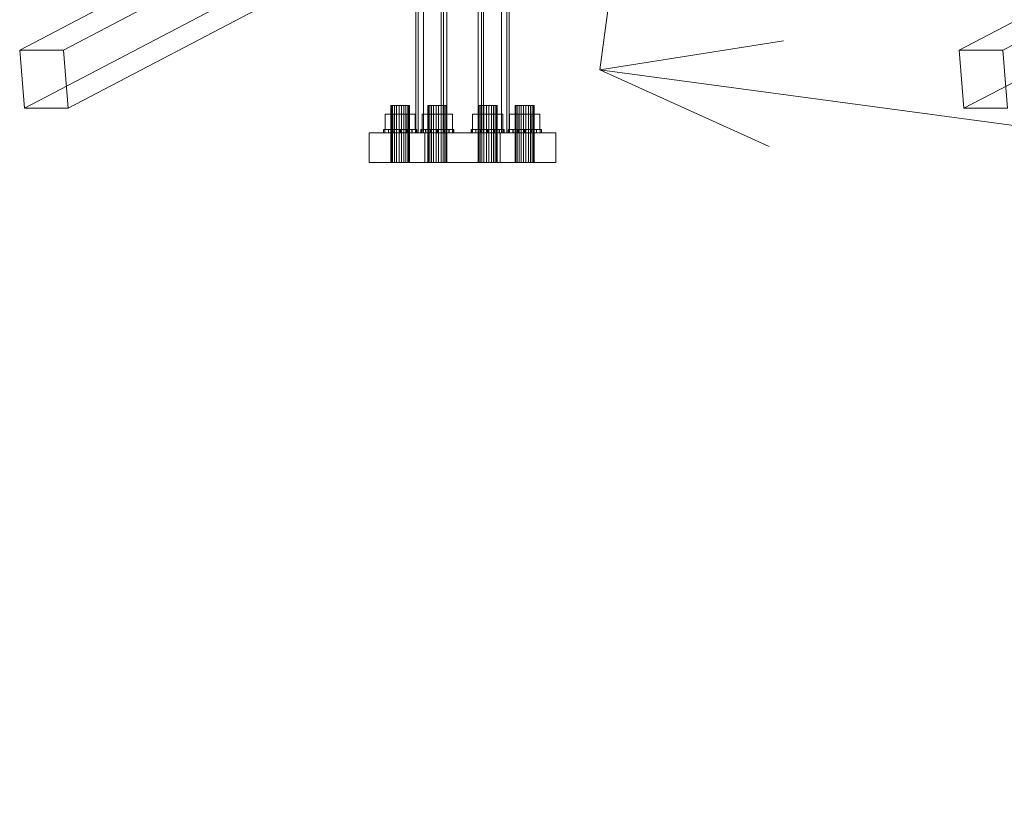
# Model space of a CAD drawing. Header units: millimetres. Extents: x -4738 to 65662, y -68080 to 6847.
# Tile 29 of 256: x -4709 to -3879, y -36554 to -35880. Entities that reach past the tile are written whole.
import ezdxf

# ---------------------------------------------------------------- set-up
doc = ezdxf.new("R2010")
doc.units = ezdxf.units.MM
doc.layers.add('COTAS_P', color=1, linetype='Continuous', lineweight=0)
doc.layers.add('frontal_C10', color=7, linetype='Continuous', lineweight=0)
doc.dimstyles.new('R19_100', dxfattribs={"dimtxt": 250, "dimasz": 150, "dimexe": 150, "dimexo": 80, "dimgap": 100, "dimtad": 1, "dimtih": 1, "dimtoh": 1, "dimdsep": 46, "dimcen": 0.09, "dimadec": 0, "dimazin": 0, "dimtfac": 1, "dimtdec": 4, "dimtofl": 0, "dimtmove": 0, "dimatfit": 3, "dimfxl": 1, "dimtolj": 1, "dimtzin": 0, "dimarcsym": 0})

# ---------------------------------------------------------------- blocks, each defined once
blk = doc.blocks.new('DIM_R30_46')
at = {"layer": 'COTAS_P'}
for p, q in [((-4100, -35030), (-4219.91, -35921.98)), ((140, -35600), (20.09, -36491.98)), ((-4219.91, -35921.98), (-4065.25, -35897.36)), ((20.09, -36491.98), (-4219.91, -35921.98)), ((-4219.91, -35921.98), (-4077.24, -35986.56)), ((20.09, -36491.98), (-122.58, -36427.39)), ((20.09, -36491.98), (-134.57, -36516.59))]:
    blk.add_line(p, q, dxfattribs=at)
blk.add_text('4278.14 P', height=250, rotation=172.34341, dxfattribs=at).set_placement((-2113.24, -36306.08))

msp = doc.modelspace()

# ---------------------------------------------------------------- linework, layer by layer
at = {"layer": 'frontal_C10'}
for p, q in [((-4480.43, -35785.749), (-4708.665, -35905.273)), ((-4671.845, -35905.273), (-4443.61, -35785.749)), ((-3688.802, -35785.749), (-3917.037, -35905.273)), ((-3880.218, -35905.273), (-3651.982, -35785.749)), ((-4704.748, -35954.258), (-4476.513, -35834.734)), ((-4667.928, -35954.258), (-4439.693, -35834.734)), ((-3913.121, -35954.258), (-3684.886, -35834.734)), ((-4374.939, -35975), (-4374.939, -35857.786)), ((-4372.986, -35857.786), (-4372.986, -35975)), ((-4368.383, -35857.786), (-4368.383, -35975)), ((-4353.448, -35975), (-4353.448, -35857.786)), ((-4351.494, -35857.786), (-4351.494, -35975)), ((-4348.846, -35975), (-4348.846, -35857.786)), ((-4322.358, -35975), (-4322.358, -35857.786)), ((-4319.71, -35857.786), (-4319.71, -35975)), ((-4317.756, -35975), (-4317.756, -35857.786)), ((-4302.821, -35857.786), (-4302.821, -35975)), ((-4298.218, -35857.786), (-4298.218, -35975)), ((-4296.265, -35975), (-4296.265, -35857.786)), ((-4708.665, -35905.273), (-4704.748, -35954.258)), ((-4671.845, -35905.273), (-4708.665, -35905.273)), ((-4667.928, -35954.258), (-4671.845, -35905.273)), ((-3917.037, -35905.273), (-3913.121, -35954.258)), ((-3880.218, -35905.273), (-3917.037, -35905.273)), ((-3876.301, -35954.258), (-3880.218, -35905.273)), ((-4395.416, -35952), (-4395.992, -35952)), ((-4395.992, -35952), (-4394.441, -35952)), ((-4395.992, -36000), (-4395.992, -35952)), ((-4392.866, -35952), (-4395.416, -35952)), ((-4395.416, -36000), (-4395.416, -35952)), ((-4394.441, -35952), (-4391.178, -35952)), ((-4394.441, -36000), (-4394.441, -35952)), ((-4389.027, -35952), (-4392.866, -35952)), ((-4392.866, -36000), (-4392.866, -35952)), ((-4391.178, -35952), (-4387.077, -35952)), ((-4391.178, -36000), (-4391.178, -35952)), ((-4384.926, -35952), (-4389.027, -35952)), ((-4389.027, -36000), (-4389.027, -35952)), ((-4387.077, -35952), (-4383.237, -35952)), ((-4387.077, -36000), (-4387.077, -35952)), ((-4381.663, -35952), (-4384.926, -35952)), ((-4384.926, -35952), (-4384.926, -36000)), ((-4383.237, -35952), (-4380.688, -35952)), ((-4383.237, -36000), (-4383.237, -35952)), ((-4380.112, -35952), (-4381.663, -35952)), ((-4381.663, -36000), (-4381.663, -35952)), ((-4380.688, -35952), (-4380.112, -35952)), ((-4380.688, -36000), (-4380.688, -35952)), ((-4380.112, -36000), (-4380.112, -35952)), ((-4364.156, -35952), (-4364.732, -35952)), ((-4364.732, -35952), (-4363.181, -35952)), ((-4364.732, -36000), (-4364.732, -35952)), ((-4361.606, -35952), (-4364.156, -35952)), ((-4364.156, -36000), (-4364.156, -35952)), ((-4363.181, -35952), (-4359.918, -35952)), ((-4363.181, -36000), (-4363.181, -35952)), ((-4357.767, -35952), (-4361.606, -35952)), ((-4361.606, -36000), (-4361.606, -35952)), ((-4359.918, -35952), (-4355.817, -35952)), ((-4359.918, -36000), (-4359.918, -35952)), ((-4353.666, -35952), (-4357.767, -35952)), ((-4357.767, -36000), (-4357.767, -35952)), ((-4355.817, -35952), (-4351.978, -35952)), ((-4355.817, -36000), (-4355.817, -35952)), ((-4350.403, -35952), (-4353.666, -35952)), ((-4353.666, -35952), (-4353.666, -36000)), ((-4351.978, -35952), (-4349.428, -35952)), ((-4351.978, -36000), (-4351.978, -35952)), ((-4348.852, -35952), (-4350.403, -35952)), ((-4350.403, -36000), (-4350.403, -35952)), ((-4349.428, -35952), (-4348.852, -35952)), ((-4349.428, -36000), (-4349.428, -35952)), ((-4348.852, -36000), (-4348.852, -35952)), ((-4321.776, -35952), (-4322.353, -35952)), ((-4322.353, -35952), (-4320.801, -35952)), ((-4322.353, -36000), (-4322.353, -35952)), ((-4319.227, -35952), (-4321.776, -35952)), ((-4321.776, -36000), (-4321.776, -35952)), ((-4320.801, -35952), (-4317.538, -35952)), ((-4320.801, -36000), (-4320.801, -35952)), ((-4315.387, -35952), (-4319.227, -35952)), ((-4319.227, -36000), (-4319.227, -35952)), ((-4317.538, -35952), (-4313.437, -35952)), ((-4317.538, -36000), (-4317.538, -35952)), ((-4311.286, -35952), (-4315.387, -35952)), ((-4315.387, -36000), (-4315.387, -35952)), ((-4313.437, -35952), (-4309.598, -35952)), ((-4313.437, -36000), (-4313.437, -35952)), ((-4308.023, -35952), (-4311.286, -35952)), ((-4311.286, -35952), (-4311.286, -36000)), ((-4309.598, -35952), (-4307.048, -35952)), ((-4309.598, -36000), (-4309.598, -35952)), ((-4306.472, -35952), (-4308.023, -35952)), ((-4308.023, -36000), (-4308.023, -35952)), ((-4307.048, -35952), (-4306.472, -35952)), ((-4307.048, -36000), (-4307.048, -35952)), ((-4306.472, -36000), (-4306.472, -35952)), ((-4290.516, -35952), (-4291.093, -35952)), ((-4291.093, -35952), (-4289.541, -35952)), ((-4291.093, -36000), (-4291.093, -35952)), ((-4287.967, -35952), (-4290.516, -35952)), ((-4290.516, -36000), (-4290.516, -35952)), ((-4289.541, -35952), (-4286.278, -35952)), ((-4289.541, -36000), (-4289.541, -35952)), ((-4284.127, -35952), (-4287.967, -35952)), ((-4287.967, -36000), (-4287.967, -35952)), ((-4286.278, -35952), (-4282.177, -35952)), ((-4286.278, -36000), (-4286.278, -35952)), ((-4280.026, -35952), (-4284.127, -35952)), ((-4284.127, -36000), (-4284.127, -35952)), ((-4282.177, -35952), (-4278.338, -35952)), ((-4282.177, -36000), (-4282.177, -35952)), ((-4276.763, -35952), (-4280.026, -35952)), ((-4280.026, -35952), (-4280.026, -36000)), ((-4278.338, -35952), (-4275.788, -35952)), ((-4278.338, -36000), (-4278.338, -35952)), ((-4275.212, -35952), (-4276.763, -35952)), ((-4276.763, -36000), (-4276.763, -35952)), ((-4275.788, -35952), (-4275.212, -35952)), ((-4275.788, -36000), (-4275.788, -35952)), ((-4275.212, -36000), (-4275.212, -35952)), ((-4704.748, -35954.258), (-4667.928, -35954.258)), ((-4395.755, -35959.2), (-4400.757, -35959.2)), ((-4400.757, -35959.2), (-4393.053, -35959.2)), ((-4400.757, -35972), (-4400.757, -35959.2)), ((-4383.05, -35959.2), (-4395.755, -35959.2)), ((-4395.755, -35972), (-4395.755, -35959.2)), ((-4393.053, -35959.2), (-4380.349, -35959.2)), ((-4393.053, -35972), (-4393.053, -35959.2)), ((-4375.347, -35959.2), (-4383.05, -35959.2)), ((-4383.05, -35959.2), (-4383.05, -35972)), ((-4380.349, -35959.2), (-4375.347, -35959.2)), ((-4380.349, -35972), (-4380.349, -35959.2)), ((-4375.347, -35972), (-4375.347, -35959.2)), ((-4364.495, -35959.2), (-4369.497, -35959.2)), ((-4369.497, -35959.2), (-4361.794, -35959.2)), ((-4369.497, -35972), (-4369.497, -35959.2)), ((-4351.79, -35959.2), (-4364.495, -35959.2)), ((-4364.495, -35972), (-4364.495, -35959.2)), ((-4361.794, -35959.2), (-4349.089, -35959.2)), ((-4361.794, -35972), (-4361.794, -35959.2)), ((-4344.087, -35959.2), (-4351.79, -35959.2)), ((-4351.79, -35959.2), (-4351.79, -35972)), ((-4349.089, -35959.2), (-4344.087, -35959.2)), ((-4349.089, -35972), (-4349.089, -35959.2)), ((-4344.087, -35972), (-4344.087, -35959.2)), ((-4322.115, -35959.2), (-4327.117, -35959.2)), ((-4327.117, -35959.2), (-4319.414, -35959.2)), ((-4327.117, -35972), (-4327.117, -35959.2)), ((-4309.411, -35959.2), (-4322.115, -35959.2)), ((-4322.115, -35972), (-4322.115, -35959.2)), ((-4319.414, -35959.2), (-4306.709, -35959.2)), ((-4319.414, -35972), (-4319.414, -35959.2)), ((-4301.707, -35959.2), (-4309.411, -35959.2)), ((-4309.411, -35959.2), (-4309.411, -35972)), ((-4306.709, -35959.2), (-4301.707, -35959.2)), ((-4306.709, -35972), (-4306.709, -35959.2)), ((-4301.707, -35972), (-4301.707, -35959.2)), ((-4290.855, -35959.2), (-4295.857, -35959.2)), ((-4295.857, -35959.2), (-4288.154, -35959.2)), ((-4295.857, -35972), (-4295.857, -35959.2)), ((-4278.151, -35959.2), (-4290.855, -35959.2)), ((-4290.855, -35972), (-4290.855, -35959.2)), ((-4288.154, -35959.2), (-4275.449, -35959.2)), ((-4288.154, -35972), (-4288.154, -35959.2)), ((-4270.448, -35959.2), (-4278.151, -35959.2)), ((-4278.151, -35959.2), (-4278.151, -35972)), ((-4275.449, -35959.2), (-4270.448, -35959.2)), ((-4275.449, -35972), (-4275.449, -35959.2)), ((-4270.448, -35972), (-4270.448, -35959.2)), ((-3913.121, -35954.258), (-3876.301, -35954.258)), ((-4367.387, -35975), (-4414.277, -35975)), ((-4414.277, -35975), (-4303.817, -35975)), ((-4414.277, -36000), (-4414.277, -35975)), ((-4400.939, -35972), (-4402.051, -35972)), ((-4402.051, -35972), (-4401.033, -35972)), ((-4402.051, -35975), (-4402.051, -35972)), ((-4401.033, -35975), (-4402.051, -35975)), ((-4402.051, -35975), (-4400.939, -35975)), ((-4401.033, -35972), (-4398.038, -35972)), ((-4401.033, -35975), (-4401.033, -35972)), ((-4398.038, -35975), (-4401.033, -35975)), ((-4397.864, -35972), (-4400.939, -35972)), ((-4400.939, -35975), (-4400.939, -35972)), ((-4400.939, -35975), (-4397.864, -35975)), ((-4393.053, -35972), (-4400.757, -35972)), ((-4400.757, -35972), (-4395.755, -35972)), ((-4398.038, -35972), (-4393.522, -35972)), ((-4398.038, -35975), (-4398.038, -35972)), ((-4393.522, -35975), (-4398.038, -35975)), ((-4393.296, -35972), (-4397.864, -35972)), ((-4397.864, -35975), (-4397.864, -35972)), ((-4397.864, -35975), (-4393.296, -35975)), ((-4395.755, -35972), (-4383.05, -35972)), ((-4393.522, -35972), (-4388.174, -35972)), ((-4393.522, -35975), (-4393.522, -35972)), ((-4388.174, -35975), (-4393.522, -35975)), ((-4387.929, -35972), (-4393.296, -35972)), ((-4393.296, -35975), (-4393.296, -35972)), ((-4393.296, -35975), (-4387.929, -35975)), ((-4380.349, -35972), (-4393.053, -35972)), ((-4388.174, -35972), (-4382.808, -35972)), ((-4388.174, -35975), (-4388.174, -35972)), ((-4382.808, -35975), (-4388.174, -35975)), ((-4382.581, -35972), (-4387.929, -35972)), ((-4387.929, -35975), (-4387.929, -35972)), ((-4387.929, -35975), (-4382.581, -35975)), ((-4383.05, -35972), (-4375.347, -35972)), ((-4382.808, -35972), (-4378.239, -35972)), ((-4382.808, -35975), (-4382.808, -35972)), ((-4378.239, -35975), (-4382.808, -35975)), ((-4378.066, -35972), (-4382.581, -35972)), ((-4382.581, -35972), (-4382.581, -35975)), ((-4382.581, -35975), (-4378.066, -35975)), ((-4375.347, -35972), (-4380.349, -35972)), ((-4378.239, -35972), (-4375.165, -35972)), ((-4378.239, -35975), (-4378.239, -35972)), ((-4375.165, -35975), (-4378.239, -35975)), ((-4375.071, -35972), (-4378.066, -35972)), ((-4378.066, -35975), (-4378.066, -35972)), ((-4378.066, -35975), (-4375.071, -35975)), ((-4375.165, -35972), (-4374.052, -35972)), ((-4375.165, -35975), (-4375.165, -35972)), ((-4374.052, -35975), (-4375.165, -35975)), ((-4374.052, -35972), (-4375.071, -35972)), ((-4375.071, -35975), (-4375.071, -35972)), ((-4375.071, -35975), (-4374.052, -35975)), ((-4319.71, -35975), (-4374.939, -35975)), ((-4374.939, -35975), (-4372.986, -35975)), ((-4374.052, -35975), (-4374.052, -35972)), ((-4372.986, -35975), (-4317.756, -35975)), ((-4368.383, -35975), (-4372.986, -35975)), ((-4372.986, -35975), (-4353.448, -35975)), ((-4369.679, -35972), (-4370.791, -35972)), ((-4370.791, -35972), (-4369.773, -35972)), ((-4370.791, -35975), (-4370.791, -35972)), ((-4369.773, -35975), (-4370.791, -35975)), ((-4370.791, -35975), (-4369.679, -35975)), ((-4369.773, -35972), (-4366.778, -35972)), ((-4369.773, -35975), (-4369.773, -35972)), ((-4366.778, -35975), (-4369.773, -35975)), ((-4366.605, -35972), (-4369.679, -35972)), ((-4369.679, -35975), (-4369.679, -35972)), ((-4369.679, -35975), (-4366.605, -35975)), ((-4361.794, -35972), (-4369.497, -35972)), ((-4369.497, -35972), (-4364.495, -35972)), ((-4348.846, -35975), (-4368.383, -35975)), ((-4256.927, -35975), (-4367.387, -35975)), ((-4367.387, -35975), (-4367.387, -36000)), ((-4366.778, -35972), (-4362.262, -35972)), ((-4366.778, -35975), (-4366.778, -35972)), ((-4362.262, -35975), (-4366.778, -35975)), ((-4362.036, -35972), (-4366.605, -35972)), ((-4366.605, -35975), (-4366.605, -35972)), ((-4366.605, -35975), (-4362.036, -35975)), ((-4364.495, -35972), (-4351.79, -35972)), ((-4362.262, -35972), (-4356.914, -35972)), ((-4362.262, -35975), (-4362.262, -35972)), ((-4356.914, -35975), (-4362.262, -35975)), ((-4356.67, -35972), (-4362.036, -35972)), ((-4362.036, -35975), (-4362.036, -35972)), ((-4362.036, -35975), (-4356.67, -35975)), ((-4349.089, -35972), (-4361.794, -35972)), ((-4356.914, -35972), (-4351.548, -35972)), ((-4356.914, -35975), (-4356.914, -35972)), ((-4351.548, -35975), (-4356.914, -35975)), ((-4351.321, -35972), (-4356.67, -35972)), ((-4356.67, -35975), (-4356.67, -35972)), ((-4356.67, -35975), (-4351.321, -35975)), ((-4298.218, -35975), (-4353.448, -35975)), ((-4353.448, -35975), (-4351.494, -35975)), ((-4353.448, -35975), (-4348.846, -35975)), ((-4351.79, -35972), (-4344.087, -35972)), ((-4351.548, -35972), (-4346.979, -35972)), ((-4351.548, -35975), (-4351.548, -35972)), ((-4346.979, -35975), (-4351.548, -35975)), ((-4351.494, -35975), (-4296.265, -35975)), ((-4346.806, -35972), (-4351.321, -35972)), ((-4351.321, -35972), (-4351.321, -35975)), ((-4351.321, -35975), (-4346.806, -35975)), ((-4344.087, -35972), (-4349.089, -35972)), ((-4346.979, -35972), (-4343.905, -35972)), ((-4346.979, -35975), (-4346.979, -35972)), ((-4343.905, -35975), (-4346.979, -35975)), ((-4343.811, -35972), (-4346.806, -35972)), ((-4346.806, -35975), (-4346.806, -35972)), ((-4346.806, -35975), (-4343.811, -35975)), ((-4343.905, -35972), (-4342.793, -35972)), ((-4343.905, -35975), (-4343.905, -35972)), ((-4342.793, -35975), (-4343.905, -35975)), ((-4342.793, -35972), (-4343.811, -35972)), ((-4343.811, -35975), (-4343.811, -35972)), ((-4343.811, -35975), (-4342.793, -35975)), ((-4342.793, -35975), (-4342.793, -35972)), ((-4327.299, -35972), (-4328.412, -35972)), ((-4328.412, -35972), (-4327.393, -35972)), ((-4328.412, -35975), (-4328.412, -35972)), ((-4327.393, -35975), (-4328.412, -35975)), ((-4328.412, -35975), (-4327.299, -35975)), ((-4327.393, -35972), (-4324.398, -35972)), ((-4327.393, -35975), (-4327.393, -35972)), ((-4324.398, -35975), (-4327.393, -35975)), ((-4324.225, -35972), (-4327.299, -35972)), ((-4327.299, -35975), (-4327.299, -35972)), ((-4327.299, -35975), (-4324.225, -35975)), ((-4319.414, -35972), (-4327.117, -35972)), ((-4327.117, -35972), (-4322.115, -35972)), ((-4324.398, -35972), (-4319.883, -35972)), ((-4324.398, -35975), (-4324.398, -35972)), ((-4319.883, -35975), (-4324.398, -35975)), ((-4319.656, -35972), (-4324.225, -35972)), ((-4324.225, -35975), (-4324.225, -35972)), ((-4324.225, -35975), (-4319.656, -35975)), ((-4317.756, -35975), (-4322.358, -35975)), ((-4322.358, -35975), (-4302.821, -35975)), ((-4322.115, -35972), (-4309.411, -35972)), ((-4319.883, -35972), (-4314.535, -35972)), ((-4319.883, -35975), (-4319.883, -35972)), ((-4314.535, -35975), (-4319.883, -35975)), ((-4317.756, -35975), (-4319.71, -35975)), ((-4314.29, -35972), (-4319.656, -35972)), ((-4319.656, -35975), (-4319.656, -35972)), ((-4319.656, -35975), (-4314.29, -35975)), ((-4306.709, -35972), (-4319.414, -35972)), ((-4298.218, -35975), (-4317.756, -35975)), ((-4314.535, -35972), (-4309.168, -35972)), ((-4314.535, -35975), (-4314.535, -35972)), ((-4309.168, -35975), (-4314.535, -35975)), ((-4308.942, -35972), (-4314.29, -35972)), ((-4314.29, -35975), (-4314.29, -35972)), ((-4314.29, -35975), (-4308.942, -35975)), ((-4309.411, -35972), (-4301.707, -35972)), ((-4309.168, -35972), (-4304.6, -35972)), ((-4309.168, -35975), (-4309.168, -35972)), ((-4304.6, -35975), (-4309.168, -35975)), ((-4304.426, -35972), (-4308.942, -35972)), ((-4308.942, -35972), (-4308.942, -35975)), ((-4308.942, -35975), (-4304.426, -35975)), ((-4301.707, -35972), (-4306.709, -35972)), ((-4304.6, -35972), (-4301.525, -35972)), ((-4304.6, -35975), (-4304.6, -35972)), ((-4301.525, -35975), (-4304.6, -35975)), ((-4301.431, -35972), (-4304.426, -35972)), ((-4304.426, -35975), (-4304.426, -35972)), ((-4304.426, -35975), (-4301.431, -35975)), ((-4303.817, -35975), (-4256.927, -35975)), ((-4303.817, -35975), (-4303.817, -36000)), ((-4302.821, -35975), (-4298.218, -35975)), ((-4301.525, -35972), (-4300.413, -35972)), ((-4301.525, -35975), (-4301.525, -35972)), ((-4300.413, -35975), (-4301.525, -35975)), ((-4300.413, -35972), (-4301.431, -35972)), ((-4301.431, -35975), (-4301.431, -35972)), ((-4301.431, -35975), (-4300.413, -35975)), ((-4300.413, -35975), (-4300.413, -35972)), ((-4296.265, -35975), (-4298.218, -35975)), ((-4296.039, -35972), (-4297.152, -35972)), ((-4297.152, -35972), (-4296.133, -35972)), ((-4297.152, -35975), (-4297.152, -35972)), ((-4296.133, -35975), (-4297.152, -35975)), ((-4297.152, -35975), (-4296.039, -35975)), ((-4296.133, -35972), (-4293.138, -35972)), ((-4296.133, -35975), (-4296.133, -35972)), ((-4293.138, -35975), (-4296.133, -35975)), ((-4292.965, -35972), (-4296.039, -35972)), ((-4296.039, -35975), (-4296.039, -35972)), ((-4296.039, -35975), (-4292.965, -35975)), ((-4288.154, -35972), (-4295.857, -35972)), ((-4295.857, -35972), (-4290.855, -35972)), ((-4293.138, -35972), (-4288.623, -35972)), ((-4293.138, -35975), (-4293.138, -35972)), ((-4288.623, -35975), (-4293.138, -35975)), ((-4288.396, -35972), (-4292.965, -35972)), ((-4292.965, -35975), (-4292.965, -35972)), ((-4292.965, -35975), (-4288.396, -35975)), ((-4290.855, -35972), (-4278.151, -35972)), ((-4288.623, -35972), (-4283.275, -35972)), ((-4288.623, -35975), (-4288.623, -35972)), ((-4283.275, -35975), (-4288.623, -35975)), ((-4283.03, -35972), (-4288.396, -35972)), ((-4288.396, -35975), (-4288.396, -35972)), ((-4288.396, -35975), (-4283.03, -35975)), ((-4275.449, -35972), (-4288.154, -35972)), ((-4283.275, -35972), (-4277.908, -35972)), ((-4283.275, -35975), (-4283.275, -35972)), ((-4277.908, -35975), (-4283.275, -35975)), ((-4277.682, -35972), (-4283.03, -35972)), ((-4283.03, -35975), (-4283.03, -35972)), ((-4283.03, -35975), (-4277.682, -35975)), ((-4278.151, -35972), (-4270.448, -35972)), ((-4277.908, -35972), (-4273.34, -35972)), ((-4277.908, -35975), (-4277.908, -35972)), ((-4273.34, -35975), (-4277.908, -35975)), ((-4273.166, -35972), (-4277.682, -35972)), ((-4277.682, -35972), (-4277.682, -35975)), ((-4277.682, -35975), (-4273.166, -35975)), ((-4270.448, -35972), (-4275.449, -35972)), ((-4273.34, -35972), (-4270.265, -35972)), ((-4273.34, -35975), (-4273.34, -35972)), ((-4270.265, -35975), (-4273.34, -35975)), ((-4270.172, -35972), (-4273.166, -35972)), ((-4273.166, -35975), (-4273.166, -35972)), ((-4273.166, -35975), (-4270.172, -35975)), ((-4270.265, -35972), (-4269.153, -35972)), ((-4270.265, -35975), (-4270.265, -35972)), ((-4269.153, -35975), (-4270.265, -35975)), ((-4269.153, -35972), (-4270.172, -35972)), ((-4270.172, -35975), (-4270.172, -35972)), ((-4270.172, -35975), (-4269.153, -35975)), ((-4269.153, -35975), (-4269.153, -35972)), ((-4256.927, -36000), (-4256.927, -35975)), ((-4303.817, -36000), (-4414.277, -36000)), ((-4414.277, -36000), (-4367.387, -36000)), ((-4394.441, -36000), (-4395.992, -36000)), ((-4395.992, -36000), (-4395.416, -36000)), ((-4395.416, -36000), (-4392.866, -36000)), ((-4391.178, -36000), (-4394.441, -36000)), ((-4392.866, -36000), (-4389.027, -36000)), ((-4387.077, -36000), (-4391.178, -36000)), ((-4389.027, -36000), (-4384.926, -36000)), ((-4383.237, -36000), (-4387.077, -36000)), ((-4384.926, -36000), (-4381.663, -36000)), ((-4380.688, -36000), (-4383.237, -36000)), ((-4381.663, -36000), (-4380.112, -36000)), ((-4380.112, -36000), (-4380.688, -36000)), ((-4367.387, -36000), (-4256.927, -36000)), ((-4363.181, -36000), (-4364.732, -36000)), ((-4364.732, -36000), (-4364.156, -36000)), ((-4364.156, -36000), (-4361.606, -36000)), ((-4359.918, -36000), (-4363.181, -36000)), ((-4361.606, -36000), (-4357.767, -36000)), ((-4355.817, -36000), (-4359.918, -36000)), ((-4357.767, -36000), (-4353.666, -36000)), ((-4351.978, -36000), (-4355.817, -36000)), ((-4353.666, -36000), (-4350.403, -36000)), ((-4349.428, -36000), (-4351.978, -36000)), ((-4350.403, -36000), (-4348.852, -36000)), ((-4348.852, -36000), (-4349.428, -36000)), ((-4320.801, -36000), (-4322.353, -36000)), ((-4322.353, -36000), (-4321.776, -36000)), ((-4321.776, -36000), (-4319.227, -36000)), ((-4317.538, -36000), (-4320.801, -36000)), ((-4319.227, -36000), (-4315.387, -36000)), ((-4313.437, -36000), (-4317.538, -36000)), ((-4315.387, -36000), (-4311.286, -36000)), ((-4309.598, -36000), (-4313.437, -36000)), ((-4311.286, -36000), (-4308.023, -36000)), ((-4307.048, -36000), (-4309.598, -36000)), ((-4308.023, -36000), (-4306.472, -36000)), ((-4306.472, -36000), (-4307.048, -36000)), ((-4256.927, -36000), (-4303.817, -36000)), ((-4289.541, -36000), (-4291.093, -36000)), ((-4291.093, -36000), (-4290.516, -36000)), ((-4290.516, -36000), (-4287.967, -36000)), ((-4286.278, -36000), (-4289.541, -36000)), ((-4287.967, -36000), (-4284.127, -36000)), ((-4282.177, -36000), (-4286.278, -36000)), ((-4284.127, -36000), (-4280.026, -36000)), ((-4278.338, -36000), (-4282.177, -36000)), ((-4280.026, -36000), (-4276.763, -36000)), ((-4275.788, -36000), (-4278.338, -36000)), ((-4276.763, -36000), (-4275.212, -36000)), ((-4275.212, -36000), (-4275.788, -36000))]:
    msp.add_line(p, q, dxfattribs=at)

# ---------------------------------------------------------------- dimensions: what is measured, and where the dimension line sits
at = {"layer": 'COTAS_P'}
dim = msp.add_aligned_dim(p1=(140, -35600), p2=(-4100, -35030), distance=900, text='<> P', dimstyle='R19_100', dxfattribs=at)
dim.commit()
dim.dimension.update_dxf_attribs({"geometry": 'DIM_R30_46', "text_midpoint": (-2099.912, -36206.976)})

doc.saveas('drawing.dxf')
